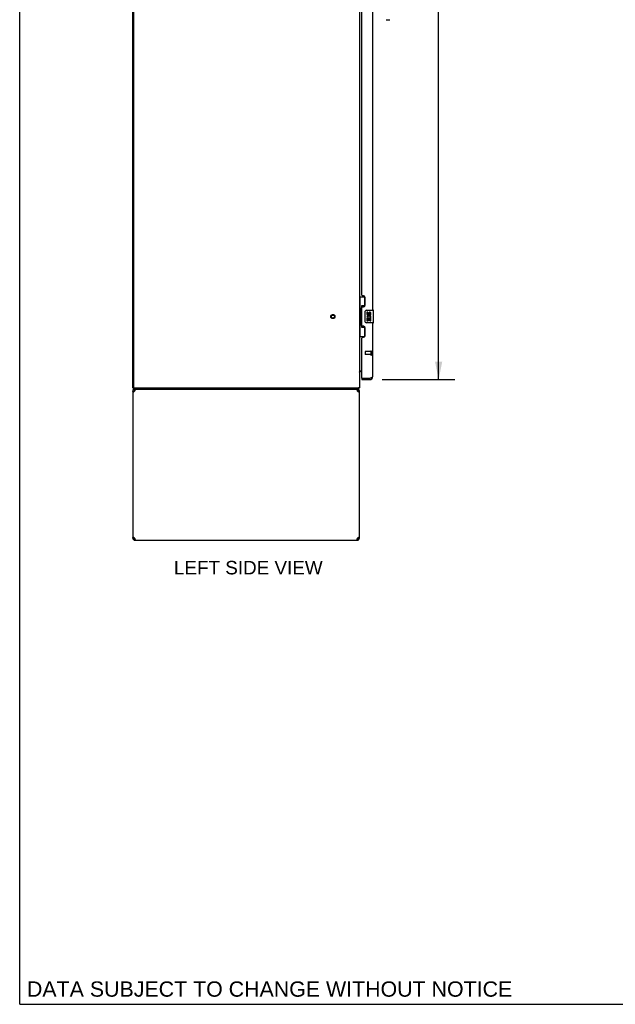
# Model space of a CAD drawing. Header units: inches. Extents: x 0 to 243, y 0 to 157.
# Tile 1 of 22: x 0 to 47, y 0 to 78. Entities that reach past the tile are written whole.
import ezdxf

# ---------------------------------------------------------------- set-up
doc = ezdxf.new("R2010")
doc.units = ezdxf.units.IN
doc.header["$LTSCALE"] = 13.357143
doc.header["$MEASUREMENT"] = 0
doc.linetypes.add('HIDDEN', pattern=[0.2, 0.1, -0.1])
doc.layers.get('0').update_dxf_attribs({"linetype": 'CONTINUOUS'})
for name, color, linetype in [('02___PRT_ALL_AXES', 7, 'CONTINUOUS'), ('DEFAULT_2', 8, 'HIDDEN'), ('DIMENSIONS', 7, 'CONTINUOUS')]:
    doc.layers.add(name, color=color, linetype=linetype)
doc.styles.get("Standard").update_dxf_attribs({"font": 'arial.ttf'})
doc.dimstyles.new('DIMSTYLE_2', dxfattribs={"dimtxt": 1.114286, "dimasz": 1.428571, "dimexe": 0.09, "dimexo": 0.07, "dimgap": 0.039, "dimtad": 0, "dimtih": 1, "dimtoh": 1, "dimzin": 4, "dimdsep": 46, "dimtxsty": 'Standard', "dimblk": '_FILLED', "dimblk1": '_FILLED', "dimblk2": '_FILLED', "dimcen": 0.09, "dimazin": 1, "dimtfac": 1, "dimtdec": 3, "dimtofl": 0, "dimtmove": 0, "dimatfit": 3, "dimldrblk": '_FILLED', "dimfxl": 1, "dimtolj": 1, "dimtzin": 4, "dimarcsym": 0})

# ---------------------------------------------------------------- blocks, each defined once
blk = doc.blocks.new('_FILLED')
at = {"color": 0, "linetype": 'ByBlock'}
blk.add_solid([(0, 0), (-1, 0.2), (-1, -0.2)], dxfattribs=at)
blk = doc.blocks.new('*D19')
at = {"layer": 'DIMENSIONS', "color": 2, "linetype": 'Continuous'}
for p, q in [((28.789, 120.07), (34.556, 120.07)), ((33.27, 120.07), (33.27, 86.937)), ((33.27, 49.57), (33.27, 83.037)), ((28.789, 49.57), (34.556, 49.57))]:
    blk.add_line(p, q, dxfattribs=at)
at = {"layer": 'DIMENSIONS', "color": 2, "linetype": 'Continuous', "xscale": 1.4285714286, "yscale": 1.4285714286, "zscale": 1.4285714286}
for p, rotation in [((33.27, 120.07), 90), ((33.27, 49.57), 270)]:
    blk.add_blockref('_FILLED', p, dxfattribs=dict(at, rotation=rotation))
at = {"layer": 'DIMENSIONS', "color": 2, "linetype": 'Continuous', "insert": (33.27, 86.38), "char_height": 1.1143, "width": 5.69984, "attachment_point": 2, "line_spacing_factor": 0.9}
blk.add_mtext('70.50\\PDOORS', dxfattribs=at)

msp = doc.modelspace()

# ---------------------------------------------------------------- linework, layer by layer
at = {"color": 7, "linetype": 'Continuous'}
for p, q in [((0, 0), (0, 157.143)), ((29.098, 78.127), (29.381, 78.127)), ((26.977, 56.145), (27.418, 56.145)), ((27.016, 56.145), (27.016, 55.12)), ((27.381, 56.145), (27.381, 55.365)), ((26.995, 55.12), (27.117, 55.12)), ((26.995, 55.12), (26.995, 54.02)), ((27.117, 55.15), (27.117, 55.171)), ((27.117, 54.02), (27.117, 55.12)), ((27.381, 55.41), (27.154, 55.41)), ((27.154, 55.41), (27.154, 53.73)), ((27.44, 54.17), (27.44, 54.97)), ((27.54, 55.07), (28.08, 55.07)), ((28.095, 54.085), (28.095, 55.055)), ((26.995, 54.02), (27.117, 54.02)), ((27.016, 54.02), (27.016, 52.995)), ((27.117, 53.969), (27.117, 53.99)), ((28.08, 54.07), (27.54, 54.07)), ((27.154, 53.73), (27.381, 53.73)), ((27.381, 53.775), (27.381, 52.995)), ((26.977, 52.995), (27.418, 52.995)), ((26.982, 50.184), (26.98, 50.186)), ((27.181, 50.216), (27.12, 50.216)), ((27.181, 49.674), (27.201, 49.674)), ((27.181, 49.674), (27.181, 49.57)), ((27.789, 49.57), (27.789, 49.674)), ((9.029, 48.924), (8.977, 48.924)), ((8.977, 48.654), (9.081, 48.654)), ((9.029, 48.82), (9.029, 48.924)), ((9.029, 48.82), (26.9, 48.82)), ((9.144, 48.82), (9.144, 48.716)), ((9.163, 48.716), (9.144, 48.716)), ((26.811, 48.716), (26.792, 48.716)), ((26.811, 48.82), (26.811, 48.716)), ((26.873, 48.654), (26.977, 48.654)), ((26.9, 48.82), (26.9, 48.924)), ((26.927, 48.917), (26.917, 48.924)), ((9.081, 36.987), (8.977, 36.987)), ((9.102, 36.94), (9.102, 37.013)), ((9.144, 36.924), (9.163, 36.924)), ((9.144, 36.82), (9.144, 36.924)), ((26.792, 36.924), (26.811, 36.924)), ((26.811, 36.82), (26.811, 36.924)), ((26.852, 36.94), (26.852, 37.013)), ((26.977, 36.987), (26.873, 36.987)), ((0, 0), (242.857, 0))]:
    msp.add_line(p, q, dxfattribs=at)
at = {"color": 3, "linetype": 'Continuous'}
for p, q in [((8.977, 48.924), (8.977, 120.716)), ((9.029, 120.654), (9.029, 48.987)), ((26.977, 120.716), (26.977, 48.924)), ((28.035, 55.07), (28.035, 84.32)), ((27.181, 56.278), (27.181, 83.113)), ((27.301, 56.218), (27.241, 56.218)), ((27.431, 55.468), (27.431, 56.088)), ((27.181, 53.863), (27.181, 55.278)), ((27.241, 55.338), (27.301, 55.338)), ((28.035, 49.817), (28.035, 54.07)), ((27.301, 53.803), (27.241, 53.803)), ((27.431, 53.053), (27.431, 53.673)), ((27.181, 49.694), (27.181, 52.863)), ((27.241, 52.923), (27.301, 52.923)), ((26.977, 50.268), (27.181, 50.268)), ((27.181, 49.57), (27.789, 49.57)), ((27.201, 49.674), (27.789, 49.674)), ((27.789, 49.674), (27.821, 49.686)), ((8.977, 48.654), (8.977, 36.987)), ((9.029, 48.924), (26.977, 48.924)), ((9.122, 48.64), (9.101, 48.626)), ((9.144, 48.654), (9.122, 48.64)), ((9.144, 48.654), (9.151, 48.68)), ((9.151, 48.68), (9.159, 48.705)), ((26.735, 48.82), (26.742, 48.818)), ((26.803, 48.68), (26.811, 48.654)), ((26.833, 48.64), (26.811, 48.654)), ((26.854, 48.626), (26.833, 48.64)), ((26.875, 48.612), (26.854, 48.626)), ((26.894, 48.599), (26.875, 48.612)), ((26.977, 36.987), (26.977, 48.654)), ((9.061, 37.041), (9.08, 37.028)), ((9.08, 37.028), (9.101, 37.014)), ((9.101, 37.014), (9.122, 37)), ((9.122, 37), (9.144, 36.987)), ((9.151, 36.96), (9.144, 36.987)), ((9.144, 36.82), (26.811, 36.82)), ((26.803, 36.96), (26.796, 36.935)), ((26.811, 36.987), (26.803, 36.96)), ((26.811, 36.987), (26.833, 37)), ((26.833, 37), (26.854, 37.014))]:
    msp.add_line(p, q, dxfattribs=at)
at = {"color": 7, "linetype": 'Continuous'}
for points in [[(27.154, 55.386), (27.155, 55.383), (27.155, 55.379), (27.156, 55.375), (27.157, 55.371), (27.159, 55.366), (27.161, 55.361), (27.163, 55.356), (27.166, 55.35), (27.17, 55.343), (27.174, 55.336), (27.178, 55.329), (27.183, 55.321), (27.188, 55.313), (27.19, 55.309)], [(27.44, 54.97), (27.441, 54.976), (27.441, 54.983), (27.442, 54.989), (27.444, 54.995), (27.445, 55), (27.447, 55.006)], [(27.447, 54.134), (27.445, 54.14), (27.444, 54.145), (27.442, 54.151), (27.441, 54.157), (27.441, 54.164), (27.44, 54.17)], [(27.19, 53.831), (27.188, 53.827), (27.183, 53.819), (27.178, 53.811), (27.174, 53.804), (27.17, 53.797), (27.166, 53.791), (27.163, 53.785), (27.161, 53.779), (27.159, 53.774), (27.157, 53.769), (27.156, 53.765), (27.155, 53.761), (27.155, 53.757), (27.154, 53.754)], [(26.98, 50.186), (26.979, 50.188), (26.978, 50.189), (26.978, 50.191), (26.977, 50.192), (26.977, 50.194)], [(26.989, 50.176), (26.987, 50.178), (26.985, 50.18), (26.983, 50.182), (26.982, 50.184)], [(26.996, 50.171), (26.993, 50.173), (26.991, 50.175), (26.989, 50.176)], [(27.006, 50.16), (27.007, 50.16), (27.007, 50.161), (27.006, 50.161), (27.006, 50.162), (27.005, 50.163), (27.004, 50.164), (27.003, 50.165), (27.001, 50.167), (26.999, 50.168), (26.996, 50.171)], [(9.085, 48.616), (9.083, 48.626), (9.082, 48.64), (9.081, 48.654)], [(26.873, 48.654), (26.873, 48.64), (26.871, 48.626)], [(26.913, 48.856), (26.912, 48.851), (26.912, 48.846), (26.911, 48.842), (26.911, 48.838), (26.91, 48.834), (26.909, 48.831), (26.909, 48.829), (26.908, 48.826), (26.907, 48.824), (26.905, 48.822), (26.904, 48.821), (26.903, 48.821), (26.902, 48.82), (26.9, 48.82)], [(26.927, 48.917), (26.925, 48.915), (26.924, 48.912), (26.922, 48.909), (26.921, 48.905), (26.919, 48.901), (26.918, 48.896), (26.917, 48.891), (26.916, 48.886), (26.915, 48.881), (26.915, 48.876), (26.914, 48.871), (26.914, 48.866), (26.913, 48.856)], [(9.081, 36.987), (9.082, 37), (9.083, 37.014)], [(26.869, 37.024), (26.871, 37.014), (26.873, 37), (26.873, 36.987)]]:
    msp.add_lwpolyline(points, dxfattribs=at)
at = {"color": 3, "linetype": 'Continuous'}
for points in [[(27.821, 49.686), (27.837, 49.692), (27.853, 49.698), (27.868, 49.704)], [(27.868, 49.704), (27.883, 49.71), (27.898, 49.716), (27.912, 49.722), (27.926, 49.727), (27.939, 49.733), (27.951, 49.739), (27.963, 49.745), (27.974, 49.751), (27.984, 49.757), (27.994, 49.763), (28.002, 49.769), (28.01, 49.775), (28.017, 49.781), (28.022, 49.787), (28.027, 49.793), (28.031, 49.799), (28.033, 49.805), (28.035, 49.811), (28.035, 49.817)], [(9.026, 48.571), (9.012, 48.585), (9, 48.599), (8.99, 48.612), (8.983, 48.626), (8.979, 48.64), (8.977, 48.654)], [(9.061, 48.599), (9.042, 48.585), (9.026, 48.571)], [(9.101, 48.626), (9.08, 48.612), (9.061, 48.599)], [(9.159, 48.705), (9.167, 48.729), (9.174, 48.751), (9.182, 48.771)], [(9.182, 48.771), (9.19, 48.788), (9.197, 48.802)], [(9.197, 48.802), (9.205, 48.812), (9.212, 48.818), (9.22, 48.82)], [(26.742, 48.818), (26.75, 48.812), (26.758, 48.802)], [(26.758, 48.802), (26.765, 48.788), (26.773, 48.771)], [(26.773, 48.771), (26.78, 48.751), (26.788, 48.729)], [(26.788, 48.729), (26.796, 48.705), (26.803, 48.68)], [(26.929, 48.571), (26.912, 48.585), (26.894, 48.599)], [(26.977, 48.654), (26.976, 48.64), (26.972, 48.626), (26.965, 48.612), (26.955, 48.599), (26.943, 48.585), (26.929, 48.571)], [(8.977, 36.987), (8.979, 37), (8.983, 37.014), (8.99, 37.028), (9, 37.041), (9.012, 37.055), (9.026, 37.069)], [(9.026, 37.069), (9.042, 37.055), (9.061, 37.041)], [(9.167, 36.911), (9.159, 36.935), (9.151, 36.96)], [(9.182, 36.869), (9.174, 36.889), (9.167, 36.911)], [(9.197, 36.838), (9.19, 36.852), (9.182, 36.869)], [(9.22, 36.82), (9.212, 36.822), (9.205, 36.828), (9.197, 36.838)], [(26.758, 36.838), (26.75, 36.828), (26.742, 36.822), (26.735, 36.82)], [(26.773, 36.869), (26.765, 36.852), (26.758, 36.838)], [(26.796, 36.935), (26.788, 36.911), (26.78, 36.889), (26.773, 36.869)], [(26.854, 37.014), (26.875, 37.028), (26.894, 37.041)], [(26.894, 37.041), (26.912, 37.055), (26.929, 37.069)], [(26.929, 37.069), (26.943, 37.055), (26.955, 37.041), (26.965, 37.028), (26.972, 37.014), (26.976, 37), (26.977, 36.987)]]:
    msp.add_lwpolyline(points, dxfattribs=at)
for centre, radius, start, end in [((27.241, 56.278), 0.06, 180, 270), ((27.301, 56.088), 0.13, 0, 90), ((27.241, 55.278), 0.06, 90, 180), ((27.301, 55.468), 0.13, 270, 360), ((27.241, 53.863), 0.06, 180, 270), ((27.301, 53.673), 0.13, 0, 90), ((27.241, 52.863), 0.06, 90, 180), ((27.301, 53.053), 0.13, 270, 360), ((27.201, 49.694), 0.02, 180, 270), ((27.789, 49.817), 0.246, 270, 360), ((9.144, 48.654), 0.167, 90, 180), ((9.092, 48.987), 0.0625, 180, 270), ((26.811, 48.654), 0.167, 0, 90), ((9.144, 36.987), 0.167, 180, 270), ((26.811, 36.987), 0.167, 270, 360)]:
    msp.add_arc(centre, radius, start, end, dxfattribs=at)
at = {"color": 7, "linetype": 'Continuous'}
for centre, radius, start, end in [((27.54, 54.97), 0.1, 90, 158.80036), ((28.08, 55.055), 0.015, 0, 90), ((27.54, 54.17), 0.1, 201.20502, 270), ((28.08, 54.085), 0.015, 270, 360), ((27.12, 50.074), 0.142, 90, 180), ((27.789, 49.817), 0.142, 270, 311.36643), ((27.871, 49.96), 0.26, 267.40631, 270), ((9.144, 48.654), 0.0625, 90, 180), ((26.811, 48.654), 0.0625, 0, 90), ((26.731, 49.067), 0.246, 322.60593, 324.66953), ((9.144, 36.987), 0.0625, 180, 270), ((26.811, 36.987), 0.0625, 270, 360)]:
    msp.add_arc(centre, radius, start, end, dxfattribs=at)
for centre, start_param, end_param in [((27.222, 55.161), 0.699287, 1.51401), ((27.222, 55.161), -4.655602, -3.84088), ((27.222, 53.98), 0.699287, 1.51401), ((27.222, 53.98), -4.655602, -3.84088)]:
    msp.add_ellipse(centre, major_axis=(0, 0.18), ratio=0.579493, start_param=start_param, end_param=end_param, dxfattribs=at)
at = {"layer": '02___PRT_ALL_AXES', "color": 7, "linetype": 'Continuous'}
for p, q in [((27.641, 54.916), (27.578, 54.916)), ((27.578, 54.916), (27.578, 54.779)), ((27.641, 54.779), (27.641, 54.916)), ((27.706, 54.842), (27.706, 54.773)), ((27.767, 54.779), (27.767, 54.821)), ((27.83, 54.822), (27.83, 54.685)), ((27.892, 54.685), (27.892, 54.822)), ((27.596, 54.455), (27.578, 54.455)), ((27.578, 54.455), (27.578, 54.224)), ((27.578, 54.224), (27.641, 54.224)), ((27.631, 54.455), (27.658, 54.474)), ((27.631, 54.455), (27.892, 54.455)), ((27.641, 54.392), (27.706, 54.392)), ((27.641, 54.224), (27.641, 54.392)), ((27.706, 54.392), (27.706, 54.256)), ((27.706, 54.256), (27.767, 54.256)), ((27.767, 54.392), (27.83, 54.392)), ((27.767, 54.256), (27.767, 54.392)), ((27.822, 54.491), (27.879, 54.466)), ((27.83, 54.685), (27.892, 54.685)), ((27.83, 54.392), (27.83, 54.224)), ((27.83, 54.224), (27.892, 54.224)), ((27.892, 54.224), (27.892, 54.455))]:
    msp.add_line(p, q, dxfattribs=at)
at = {"layer": '02___PRT_ALL_AXES', "color": 8, "linetype": 'HIDDEN'}
for p, q in [((27.888, 51.798), (27.441, 51.798)), ((27.888, 51.798), (27.888, 51.55)), ((27.888, 51.55), (27.441, 51.55))]:
    msp.add_line(p, q, dxfattribs=at)
msp.add_circle((24.873, 54.57), 0.124, dxfattribs=at)
at = {"layer": '02___PRT_ALL_AXES', "color": 7, "linetype": 'Continuous'}
for centre, radius, start, end in [((27.672, 54.779), 0.0943, 180, 360), ((27.672, 54.779), 0.0314, 180, 261.22946), ((27.672, 54.784), 0.0362, 263.42855, 341.76278), ((27.798, 54.822), 0.0943, 68.69989, 167.43379), ((27.798, 54.822), 0.0314, 0, 180.04847), ((27.798, 54.822), 0.0943, 0, 68.67039), ((27.732, 54.528), 0.154, 161.41988, 206.19629), ((27.735, 54.528), 0.157, 336.59665, 161.87913), ((27.735, 54.528), 0.157, 205.73705, 207.8532), ((27.735, 54.528), 0.0943, 336.59665, 215.11217)]:
    msp.add_arc(centre, radius, start, end, dxfattribs=at)
at = {"layer": 'DEFAULT_2', "color": 8, "linetype": 'HIDDEN'}
for p, q in [((27.431, 51.788), (27.431, 51.56)), ((27.888, 51.816), (27.888, 51.532)), ((27.931, 51.816), (27.931, 51.532))]:
    msp.add_line(p, q, dxfattribs=at)
for radius in [0.164, 0.124]:
    msp.add_circle((24.873, 54.57), radius, dxfattribs=at)
for centre, radius, start, end in [((27.441, 51.788), 0.01, 90, 180), ((27.91, 51.816), 0.0215, 0, 180), ((27.441, 51.56), 0.01, 180, 270), ((27.91, 51.532), 0.0215, 180, 360)]:
    msp.add_arc(centre, radius, start, end, dxfattribs=at)

# ---------------------------------------------------------------- texts
at = {"layer": 'DIMENSIONS', "color": 2, "linetype": 'Continuous', "attachment_point": 2, "line_spacing_factor": 0.9}
for s, insert, char_height, width in [('LEFT SIDE VIEW', (18.155, 35.184), 1.07143, 11.78173), ('DATA SUBJECT TO CHANGE WITHOUT NOTICE', (19.847, 1.818), 1.21429, 38.46893)]:
    msp.add_mtext(s, dxfattribs=dict(at, insert=insert, char_height=char_height, width=width))

# ---------------------------------------------------------------- dimensions: what is measured, and where the dimension line sits
at = {"layer": 'DIMENSIONS', "color": 2, "linetype": 'Continuous'}
dim = msp.add_linear_dim(base=(33.27, 120.07), p1=(28.719, 49.57), p2=(28.719, 120.07), angle=90, text='<>\\PDOORS', dimstyle='DIMSTYLE_2', dxfattribs=at)
dim.commit()
dim.dimension.update_dxf_attribs({"geometry": '*D19', "text_midpoint": (33.27, 84.987), "dimtype": 160})

doc.saveas('drawing.dxf')
